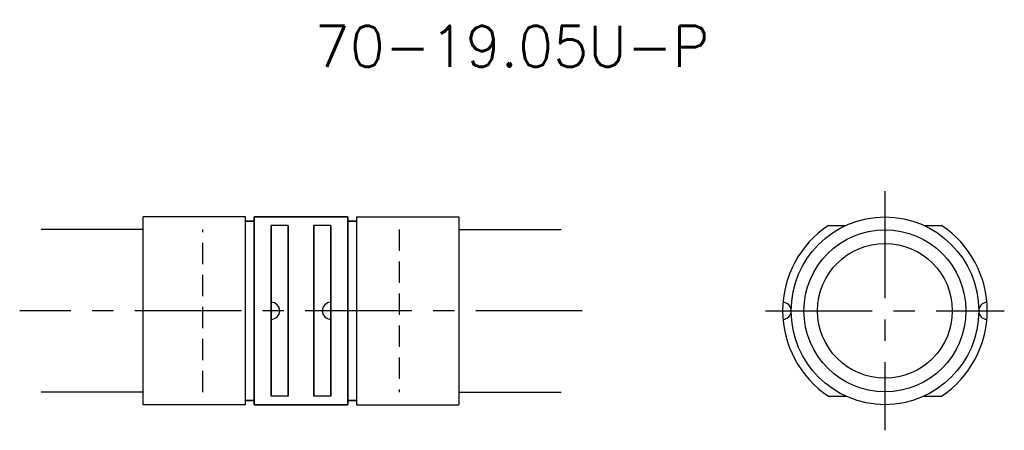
# Model space of a CAD drawing. Header units: millimetres. Extents: x 99 to 214, y 86 to 134.
import ezdxf
from ezdxf.enums import TextEntityAlignment as Align

# ---------------------------------------------------------------- set-up
doc = ezdxf.new("R2010")
doc.units = ezdxf.units.MM
doc.header["$LTSCALE"] = 10
doc.linetypes.add('CENTER', pattern=[2, 1.25, -0.25, 0.25, -0.25])
doc.linetypes.add('HIDDEN', pattern=[0.375, 0.25, -0.125])
doc.layers.get('0').update_dxf_attribs({"linetype": 'CONTINUOUS'})
for name, color, linetype in [('HOJO', 4, 'CONTINUOUS'), ('L-CENTER', 1, 'CENTER'), ('L-HIDDEN', 3, 'HIDDEN')]:
    doc.layers.add(name, color=color, linetype=linetype)
doc.styles.add('BIGFONT', font='txt', dxfattribs={"bigfont": 'bigfont'})

msp = doc.modelspace()

# ---------------------------------------------------------------- linework, layer by layer
for p, q in [((125, 111), (113, 111)), ((113, 89), (113, 111)), ((125, 89), (125, 111)), ((138, 111), (138, 89)), ((138, 111), (150, 111)), ((150, 111), (150, 89)), ((130, 110), (128, 110)), ((135, 110), (133, 110)), ((193.37, 110), (195.42, 110)), ((204.58, 110), (206.63, 110)), ((125, 89), (113, 89)), ((130, 90), (128, 90)), ((135, 90), (133, 90)), ((138, 89), (150, 89)), ((193.37, 90), (195.42, 90)), ((204.58, 90), (206.63, 90))]:
    msp.add_line(p, q)
at = {"lineweight": 35}
for p, q in [((126, 111), (126, 89)), ((137, 111), (126, 111)), ((137, 111), (137, 89)), ((125, 110.5), (126, 110.5)), ((128, 110), (128, 90)), ((138, 110.5), (137, 110.5)), ((125, 89.5), (126, 89.5)), ((137, 89), (126, 89)), ((138, 89.5), (137, 89.5))]:
    msp.add_line(p, q, dxfattribs=at)
at = {"lineweight": 35, "ltscale": 5}
for p, q in [((130, 110), (130, 90)), ((133, 110), (133, 90)), ((135, 110), (135, 90))]:
    msp.add_line(p, q, dxfattribs=at)
for radius in [11, 9.5, 7.9]:
    msp.add_circle((200, 100), radius)
for centre, radius, start, end in [((200, 100), 12, 123.5573, 236.4427), ((200, 100), 12, 303.5573, 56.4427), ((128, 100), 1, 270, 90), ((135, 100), 1, 90, 270), ((188, 100), 1, 272.388, 87.612), ((212, 100), 1, 92.388, 267.612)]:
    msp.add_arc(centre, radius, start, end)
at = {"layer": 'HOJO'}
for p, q in [((113, 109.52), (101, 109.52)), ((150, 109.52), (162, 109.52)), ((113, 90.47), (101, 90.47)), ((150, 90.47), (162, 90.47))]:
    msp.add_line(p, q, dxfattribs=at)
at = {"layer": 'L-CENTER'}
for p, q in [((200, 114), (200, 86)), ((164.5, 100), (98.5, 100)), ((186, 100), (214, 100))]:
    msp.add_line(p, q, dxfattribs=at)
at = {"layer": 'L-HIDDEN'}
for p, q in [((120, 90.47), (120, 109.52)), ((143, 109.52), (143, 90.47))]:
    msp.add_line(p, q, dxfattribs=at)

# ---------------------------------------------------------------- texts
at = {"layer": 'HOJO', "style": 'BIGFONT'}
msp.add_text('70-19.05U-P', height=4.8, dxfattribs=at).set_placement((156.25, 131), align=Align.MIDDLE)

doc.saveas('drawing.dxf')
